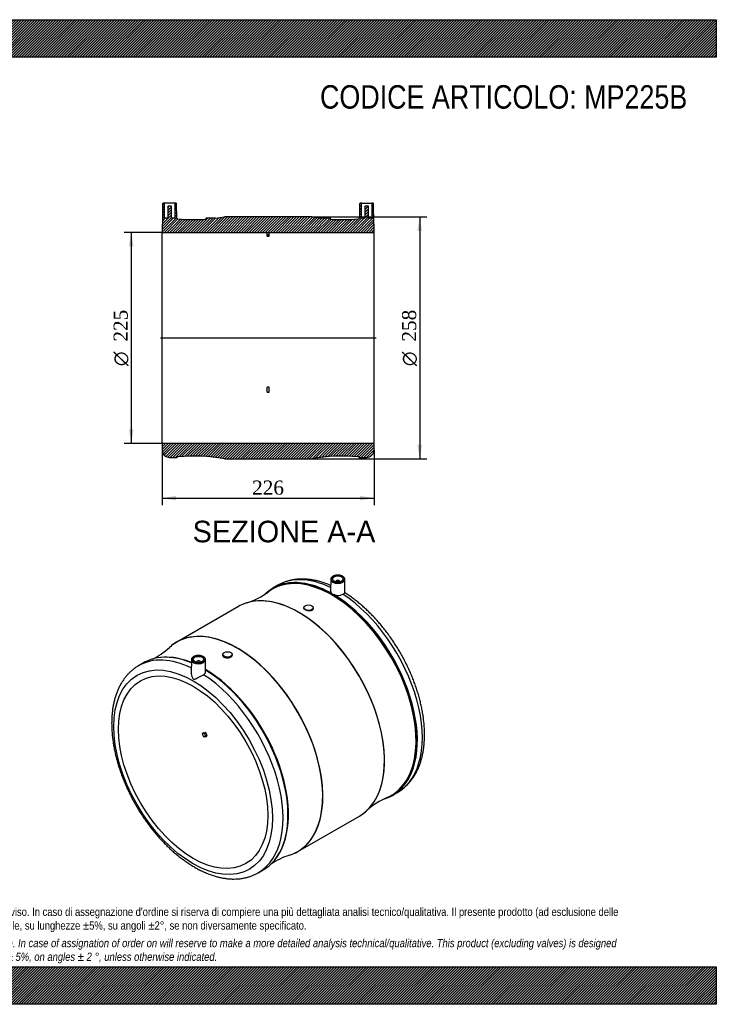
# Model space of a CAD drawing. Header units: millimetres. Extents: x 0 to 1485, y 0 to 1050.
import ezdxf
from ezdxf.enums import TextEntityAlignment as Align
from ezdxf.lldxf.tags import DXFTag

# ---------------------------------------------------------------- set-up
doc = ezdxf.new("R2010")
doc.units = ezdxf.units.MM
doc.header["$LTSCALE"] = 5
for name, color, linetype in [('Default', 7, 'Continuous'), ('DV4_Default', 7, 'Continuous'), ('MP225B', 7, 'Continuous')]:
    doc.layers.add(name, color=color, linetype=linetype)
doc.styles.add('SEACAD_Solid_Edge_ANSI', font='seans.ttf')
doc.styles.add('SEACAD_Solid_Edge_ANSI1_Symbols', font='semeca1.ttf')
doc.styles.add('SEACAD_Times_New_Roman', font='times.ttf')
tags = doc.linetypes.add('CENTER2', pattern=[28.575000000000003, 19.05, -3.175, 3.175, -3.175]).pattern_tags.tags
tags[10:11] = [DXFTag(74, 4), DXFTag(75, 0), DXFTag(340, '0'), DXFTag(46, 0.0), DXFTag(50, 0.0), DXFTag(44, 0.0), DXFTag(45, 0.0)]
tags[8:9] = [DXFTag(74, 4), DXFTag(75, 0), DXFTag(340, '0'), DXFTag(46, 0.0), DXFTag(50, 0.0), DXFTag(44, 0.0), DXFTag(45, 0.0)]
tags[6:7] = [DXFTag(74, 4), DXFTag(75, 0), DXFTag(340, '0'), DXFTag(46, 0.0), DXFTag(50, 0.0), DXFTag(44, 0.0), DXFTag(45, 0.0)]
tags[4:5] = [DXFTag(74, 4), DXFTag(75, 0), DXFTag(340, '0'), DXFTag(46, 0.0), DXFTag(50, 0.0), DXFTag(44, 0.0), DXFTag(45, 0.0)]
doc.dimstyles.new('ANSImm', dxfattribs={"dimtxt": 15, "dimasz": 15, "dimexe": 7.5, "dimexo": 0, "dimgap": 3.75, "dimtad": 1, "dimdsep": 46, "dimtxsty": 'SEACAD_Times_New_Roman', "dimblk1": '_SE_FILLED', "dimblk2": '_SE_FILLED', "dimsah": 1, "dimcen": 7.5, "dimazin": 0, "dimtfac": 0.85, "dimtdec": 3, "dimtofl": 0, "dimtmove": 0, "dimatfit": 3, "dimfxl": 1, "dimarcsym": 0})
pattern_1 = [(45, (0, 0), (-1.414213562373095, 1.414213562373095), [])]

# ---------------------------------------------------------------- blocks, each defined once
blk = doc.blocks.new('SE1')
at = {"layer": 'MP225B', "color": 7, "linetype": 'Continuous'}
for p, q in [((1074.009264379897, 453.206291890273), (1073.872953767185, 440.4531446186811)), ((1089.173025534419, 438.6675071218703), (1089.01762933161, 453.206291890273)), ((1017.763446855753, 446.8352213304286), (1012.462876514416, 443.7749356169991)), ((1079.513446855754, 450.9714526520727), (1079.513446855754, 450.6262018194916)), ((1083.513446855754, 450.6262018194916), (1083.513446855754, 450.9714526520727)), ((975.5838219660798, 424.214854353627), (909.9506476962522, 386.3215235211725)), ((1045.400748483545, 422.9656199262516), (1045.400748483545, 422.3885681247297)), ((1055.400748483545, 421.8184751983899), (1055.400748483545, 422.9656199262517)), ((959.1337211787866, 373.1593284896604), (959.1337211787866, 372.0154399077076)), ((969.1337211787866, 372.5860456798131), (969.1337211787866, 373.1593284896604)), ((874.571593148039, 364.1633660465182), (869.2710228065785, 361.1030803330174)), ((925.5168403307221, 367.4741508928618), (925.3619135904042, 352.9792887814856)), ((931.0210228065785, 365.2393116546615), (931.0210228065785, 364.8940608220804)), ((935.0210228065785, 364.8940608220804), (935.0210228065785, 365.2393116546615)), ((940.6614913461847, 354.723300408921), (940.5252052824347, 367.4741508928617)), ((938.3862232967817, 289.6294181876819), (936.9720097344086, 288.8129216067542)), ((936.9720097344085, 288.8129216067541), (939.1153132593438, 289.0043537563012)), ((938.3862232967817, 289.6294181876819), (940.529526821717, 289.820850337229)), ((940.5295268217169, 285.3594300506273), (938.3862232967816, 285.1679979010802)), ((940.5295268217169, 289.8208503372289), (939.1153132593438, 289.0043537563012)), ((941.0124897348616, 289.392582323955), (939.5982761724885, 288.5760857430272)), ((939.5982761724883, 288.5760857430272), (940.6589363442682, 285.8423929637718)), ((940.6027501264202, 285.3820328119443), (942.0169636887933, 286.198529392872)), ((942.0731499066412, 286.6588895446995), (940.6589363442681, 285.8423929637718)), ((941.0124897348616, 289.392582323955), (942.0731499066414, 286.6588895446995)), ((1139.962876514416, 222.9384576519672), (1145.263446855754, 225.9987433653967)), ((1038.950647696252, 162.8869693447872), (1104.58382196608, 200.7803001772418)), ((996.7710228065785, 140.2666023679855), (1002.071593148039, 143.3268880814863))]:
    blk.add_line(p, q, dxfattribs=at)
for centre, radius, start, end in [((961.6664850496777, 501.1452570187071), 76.5020865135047, 287.4141999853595, 306.9026430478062), ((1079.701801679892, 443.4960483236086), 7.080893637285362, 230.2134061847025, 249.7865938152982), ((1081.682437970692, 447.7984471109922), 11.80852625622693, 247.9808499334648, 296.3132044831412), ((850.0425871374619, 437.1616974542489), 76.90530338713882, 295.8673951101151, 312.5585849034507), ((898.309175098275, 319.0862982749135), 51.14204896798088, 84.70425733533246, 100.2771393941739), ((1163.903191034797, 150.7685999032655), 75.8889833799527, 113.0106070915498, 132.6504453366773), ((1052.753613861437, 86.12860682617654), 76.29667887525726, 107.3757936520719, 123.8931854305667), ((972.532021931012, 188.0005070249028), 53.97954733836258, 320.3390690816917, 337.1112718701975)]:
    blk.add_arc(centre, radius, start, end, dxfattribs=at)
for centre, major_axis, ratio, start_param, end_param in [((1075.712988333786, 333.0680860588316), (63.60363244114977, -110.1647229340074), 0.5773502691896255, 2.529233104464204e-16, 3.256130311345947), ((1081.513446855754, 336.4169823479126), (63.75000000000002, -110.418238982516), 0.5773502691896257, 2.440557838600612, 3.141592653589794), ((1075.281390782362, 332.8189030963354), (63.4596021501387, -109.9152551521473), 0.5773502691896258, 0.1339274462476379, 3.008571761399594), ((1076.212876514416, 333.3566966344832), (63.75, -110.4182389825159), 0.5773502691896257, 2.367756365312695, 2.939550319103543), ((1081.513446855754, 453.1795560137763), (7.504325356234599, -2.526441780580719e-14), 0.5773502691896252, 3.135421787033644, 3.170493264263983), ((1081.513446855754, 453.1795560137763), (7.504325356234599, -2.526441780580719e-14), 0.5773502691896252, 3.170493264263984, 6.283185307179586), ((1081.513446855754, 450.9714526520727), (-1.999999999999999, -1.908446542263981e-14), 0.5773502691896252, 2.817181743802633, 6.283185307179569), ((1081.513446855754, 453.1795560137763), (7.504325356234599, -2.526441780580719e-14), 0.5773502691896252, 0, 0.006170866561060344), ((1076.212876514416, 333.3566966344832), (63.75, -110.4182389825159), 0.5773502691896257, 2.939550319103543, 3.275349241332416), ((1075.281390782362, 332.8189030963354), (63.4596021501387, -109.9152551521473), 0.5773502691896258, 3.008571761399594, 3.210294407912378), ((1081.513446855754, 450.9714526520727), (-1.999999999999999, -1.908446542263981e-14), 0.5773502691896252, 0, 0.3244109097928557), ((1040.210370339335, 312.5706400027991), (-64.49192759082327, 111.7032952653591), 0.5773502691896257, 5.926983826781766, 6.220327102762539), ((1040.08382196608, 312.4975772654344), (64.49999999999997, -111.7172770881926), 0.5773502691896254, 0.2013324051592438, 2.935648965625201), ((1076.212876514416, 333.3566966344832), (63.75, -110.4182389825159), 0.5773502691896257, 0.2064486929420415, 2.344632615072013), ((1081.513446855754, 336.4169823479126), (63.75000000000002, -110.418238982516), 0.5773502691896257, 0, 2.296224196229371), ((1040.08382196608, 312.4975772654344), (64.49999999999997, -111.7172770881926), 0.5773502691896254, 2.935648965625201, 3.141592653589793), ((1040.210370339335, 312.5706400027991), (-64.49192759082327, 111.7032952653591), 0.5773502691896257, 3.518403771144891, 5.926983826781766), ((974.3240993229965, 274.5311836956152), (64.49192759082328, -111.703295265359), 0.5773502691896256, 0.05262311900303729, 3.079595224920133), ((974.4506476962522, 274.6042464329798), (-64.49999999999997, 111.7172770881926), 0.5773502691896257, 6.080557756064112, 6.283185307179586), ((974.4506476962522, 274.6042464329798), (-64.49999999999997, 111.7172770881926), 0.5773502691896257, 3.343543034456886, 6.080557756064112), ((974.3240993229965, 274.5311836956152), (64.49192759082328, -111.703295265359), 0.5773502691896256, 3.079595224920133, 3.270573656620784), ((974.4506476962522, 274.6042464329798), (-64.49999999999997, 111.7172770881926), 0.5773502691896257, 1.967538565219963e-15, 0.06482197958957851), ((933.0210228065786, 250.6848413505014), (63.75000000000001, -110.418238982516), 0.5773502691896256, 2.440557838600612, 3.141592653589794), ((938.321593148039, 253.7451270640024), (63.74999999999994, -110.4182389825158), 0.5773502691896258, 2.935582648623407, 3.141592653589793), ((938.321593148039, 253.7451270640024), (63.74999999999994, -110.4182389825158), 0.5773502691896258, 2.499097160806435, 2.935582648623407), ((938.8214813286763, 254.0337376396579), (-63.60363244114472, 110.1647229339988), 0.5773502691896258, 5.646608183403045, 5.906364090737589), ((939.2530788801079, 254.2829206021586), (-63.4596021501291, 109.9152551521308), 0.5773502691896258, 5.65179127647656, 5.905846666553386), ((933.0210228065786, 250.6848413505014), (63.75000000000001, -110.418238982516), 0.5773502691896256, 3.141592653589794, 3.144592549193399), ((933.0210228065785, 367.4474150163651), (7.504325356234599, 2.602085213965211e-15), 0.5773502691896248, 3.135421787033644, 3.170493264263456), ((933.0210228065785, 367.4474150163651), (7.504325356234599, 2.602085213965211e-15), 0.5773502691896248, 3.170493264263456, 6.283185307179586), ((933.0210228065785, 365.2393116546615), (2.000000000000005, -4.228388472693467e-15), 0.5773502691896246, 0, 3.466003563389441), ((933.0210228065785, 365.2393116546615), (2.000000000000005, -4.228388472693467e-15), 0.5773502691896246, 5.958774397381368, 6.283185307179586), ((933.0210228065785, 367.4474150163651), (7.504325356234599, 2.602085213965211e-15), 0.5773502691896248, 0, 0.006170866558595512), ((939.2530788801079, 254.2829206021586), (-63.4596021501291, 109.9152551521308), 0.5773502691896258, 3.533938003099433, 5.482376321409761), ((933.0210228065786, 250.6848413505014), (63.75000000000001, -110.418238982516), 0.5773502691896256, 0, 2.29622419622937), ((938.8214813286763, 254.0337376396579), (-63.60363244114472, 110.1647229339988), 0.5773502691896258, 3.545981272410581, 5.477579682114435), ((938.321593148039, 253.7451270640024), (63.74999999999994, -110.4182389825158), 0.5773502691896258, 0.20928610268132, 2.330445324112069), ((1006.560128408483, 293.1426635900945), (-56.2500002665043, 97.42785813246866), 0.577350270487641, 1.291218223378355, 1.326775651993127), ((939.2920899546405, 288.548738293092), (-0.2500000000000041, 0.4330127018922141), 0.5773502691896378, 4.450589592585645, 6.021385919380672), ((940.7063035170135, 289.3652348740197), (-0.2500000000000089, 0.4330127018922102), 0.5773502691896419, 4.450589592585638, 6.021385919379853), ((940.3527501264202, 285.8150455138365), (-0.2499999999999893, 0.4330127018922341), 0.5773502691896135, 2.879793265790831, 4.450589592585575), ((941.7669636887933, 286.6315420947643), (-0.2500000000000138, 0.4330127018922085), 0.5773502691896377, 3.141592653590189, 4.450589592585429), ((1076.212876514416, 333.3566966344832), (63.75, -110.4182389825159), 0.5773502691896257, -0.1292175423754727, 0.206448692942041), ((1040.210370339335, 312.5706400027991), (-64.49192759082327, 111.7032952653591), 0.5773502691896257, 3.204456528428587, 3.518403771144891), ((1075.712988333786, 333.0680860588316), (63.60363244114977, -110.1647229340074), 0.5773502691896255, 6.182848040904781, 6.283185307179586), ((1075.281390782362, 332.8189030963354), (63.4596021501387, -109.9152551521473), 0.5773502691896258, 6.214461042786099, 6.283185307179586), ((1075.281390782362, 332.8189030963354), (63.4596021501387, -109.9152551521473), 0.5773502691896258, 1.947890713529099e-15, 0.1339274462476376), ((1081.513446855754, 336.4169823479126), (63.75000000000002, -110.418238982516), 0.5773502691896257, 6.281657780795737, 6.283185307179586), ((1040.08382196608, 312.4975772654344), (64.49999999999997, -111.7172770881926), 0.5773502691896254, 6.558461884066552e-16, 0.2013324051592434), ((974.4506476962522, 274.6042464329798), (-64.49999999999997, 111.7172770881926), 0.5773502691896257, 3.076776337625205, 3.343543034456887), ((974.3240993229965, 274.5311836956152), (64.49192759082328, -111.703295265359), 0.5773502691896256, 6.154190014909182, 6.283185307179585), ((974.3240993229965, 274.5311836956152), (64.49192759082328, -111.703295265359), 0.5773502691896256, 0, 0.05262311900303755), ((938.321593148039, 253.7451270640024), (63.74999999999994, -110.4182389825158), 0.5773502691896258, 0, 0.2092861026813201), ((933.0210228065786, 250.6848413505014), (63.75000000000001, -110.418238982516), 0.5773502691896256, 6.281657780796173, 6.283185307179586)]:
    blk.add_ellipse(centre, major_axis=major_axis, ratio=ratio, start_param=start_param, end_param=end_param, dxfattribs=at)
for centre, major_axis, ratio in [((1081.513446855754, 453.5842417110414), (-7.004344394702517, 6.938893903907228e-15), 0.5773502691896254), ((1081.513446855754, 453.5842417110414), (-5.500000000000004, 2.418021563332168e-14), 0.5773502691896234), ((1050.400748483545, 422.9656199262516), (-4.999999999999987, 2.818925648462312e-15), 0.5773502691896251), ((927.364168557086, 247.4188550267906), (59.75000000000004, -103.4900357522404), 0.577350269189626), ((933.0210228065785, 367.8521007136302), (-7.004344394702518, -8.729081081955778e-15), 0.5773502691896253), ((933.0210228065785, 367.8521007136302), (5.500000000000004, 1.517883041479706e-15), 0.5773502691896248), ((964.1337211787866, 373.1593284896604), (4.999999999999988, -2.602085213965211e-15), 0.5773502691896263), ((927.364168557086, 247.4188550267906), (56.25000000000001, -97.42785792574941), 0.5773502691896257)]:
    blk.add_ellipse(centre, major_axis=major_axis, ratio=ratio, dxfattribs=at)
for points, knots in [([(1073.939580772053, 446.7436477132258), (1072.891887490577, 447.1933094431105), (1070.472845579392, 448.1854692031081), (1066.656183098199, 449.5661663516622), (1062.527071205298, 450.8337407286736), (1058.427326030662, 451.862844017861), (1054.370027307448, 452.6492976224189), (1050.364664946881, 453.1908762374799), (1046.421926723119, 453.4861254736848), (1042.552192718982, 453.5348238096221), (1038.765510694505, 453.3379172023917), (1035.071699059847, 452.8974992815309), (1031.478487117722, 452.2165986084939), (1027.997548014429, 451.2991433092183), (1024.621628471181, 450.1489720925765), (1021.409129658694, 448.7722050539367), (1018.98605402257, 447.5712268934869), (1017.825032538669, 446.8541247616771), (1017.56052863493, 446.6902458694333)], [0.1131133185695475, 0.1131133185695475, 0.1131133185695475, 0.1131133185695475, 0.1587919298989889, 0.2194617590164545, 0.2800504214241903, 0.340514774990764, 0.400805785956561, 0.4608707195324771, 0.5206566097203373, 0.5801148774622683, 0.6392066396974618, 0.6979079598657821, 0.7562141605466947, 0.8141424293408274, 0.8717322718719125, 0.9290437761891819, 0.9861540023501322, 1, 1, 1, 1]), ([(1089.011652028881, 453.2267671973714), (1088.987088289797, 453.5243127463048), (1088.93454984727, 454.0390054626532), (1088.545512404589, 454.8514925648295), (1087.94228777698, 455.5913224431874), (1087.116529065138, 456.2575850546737), (1086.096226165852, 456.8215472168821), (1084.915737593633, 457.2634610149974), (1083.619826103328, 457.5671701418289), (1082.254011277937, 457.7236702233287), (1080.863927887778, 457.7286601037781), (1079.495455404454, 457.5820775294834), (1078.193409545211, 457.287823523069), (1077.00054807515, 456.8534530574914), (1075.955572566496, 456.2888584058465), (1075.09833504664, 455.6083301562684), (1074.455362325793, 454.825734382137), (1074.093757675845, 453.9859524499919), (1073.962180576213, 453.3478266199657), (1074.016941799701, 453.0564168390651), (1074.021158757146, 453.0341561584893)], [0, 0, 0, 0, 0.0534867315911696, 0.1093595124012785, 0.1662373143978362, 0.2245782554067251, 0.2838396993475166, 0.3433431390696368, 0.4027590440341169, 0.4620706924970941, 0.5213337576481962, 0.5806258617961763, 0.640005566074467, 0.6995599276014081, 0.7593656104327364, 0.8194336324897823, 0.8794425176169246, 0.9385572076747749, 0.9959566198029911, 1, 1, 1, 1]), ([(1073.872934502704, 440.4561288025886), (1073.871536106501, 440.3402096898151), (1073.878804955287, 440.2245682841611), (1073.911057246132, 439.9888132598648), (1073.93683434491, 439.8687210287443), (1074.007317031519, 439.628907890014), (1074.052304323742, 439.5086088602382), (1074.32275818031, 438.9153895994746), (1074.676893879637, 438.4710861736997), (1075.170525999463, 438.054854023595)], [0.5650508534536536, 0.5650508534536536, 0.5650508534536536, 0.5650508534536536, 0.6250000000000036, 0.6250000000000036, 0.6875000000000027, 0.6875000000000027, 0.7500000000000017, 0.7500000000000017, 1, 1, 1, 1]), ([(1086.916895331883, 437.2134696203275), (1087.72339784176, 437.6791040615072), (1088.322078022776, 438.0447916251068), (1089.028490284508, 438.5200906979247), (1089.176080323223, 438.6489819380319), (1089.172589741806, 438.7050606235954)], [0, 0, 0, 0, 0.1250000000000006, 0.1250000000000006, 0.2403277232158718, 0.2403277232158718, 0.2403277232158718, 0.2403277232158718]), ([(1145.149406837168, 225.9433851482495), (1145.234851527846, 225.9886700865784), (1146.282308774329, 226.5443596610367), (1148.372623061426, 227.9225640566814), (1151.173553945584, 229.9683892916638), (1153.854476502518, 232.267198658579), (1156.382666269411, 234.7604459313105), (1158.761767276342, 237.4594508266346), (1160.985425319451, 240.3567390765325), (1163.049647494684, 243.4494981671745), (1164.949532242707, 246.7329186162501), (1166.680305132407, 250.2017014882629), (1168.237260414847, 253.8494578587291), (1169.616029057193, 257.6688041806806), (1170.812747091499, 261.6513994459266), (1171.824202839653, 265.788105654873), (1172.647918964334, 270.0691814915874), (1173.282175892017, 274.4844866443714), (1173.72598479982, 279.0236624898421), (1173.979027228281, 283.676272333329), (1174.041577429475, 288.4318213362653), (1173.914439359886, 293.2798225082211), (1173.598880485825, 298.20990982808), (1173.096551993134, 303.2119154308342), (1172.409425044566, 308.2758350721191), (1171.539764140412, 313.3917062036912), (1170.490107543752, 318.5495898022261), (1169.263254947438, 323.7395562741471), (1167.862260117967, 328.9516764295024), (1166.290426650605, 334.1760176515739), (1164.551305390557, 339.4026448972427), (1162.648692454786, 344.6216259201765), (1160.586627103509, 349.8230400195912), (1158.369388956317, 354.9969896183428), (1156.001494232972, 360.1336140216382), (1153.487690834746, 365.2231047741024), (1150.832952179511, 370.255722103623), (1148.042469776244, 375.2218120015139), (1145.12165860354, 380.1118000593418), (1142.076147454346, 384.9162159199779), (1138.91175814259, 389.6257305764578), (1135.63447640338, 394.2311949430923), (1132.25043984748, 398.7236480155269), (1128.765935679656, 403.0943133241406), (1125.187389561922, 407.3346088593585), (1121.521343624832, 411.4361671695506), (1117.774475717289, 415.3908090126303), (1113.953467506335, 419.1906808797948), (1110.065442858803, 422.8277697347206), (1106.116284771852, 426.2957331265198), (1102.116892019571, 429.5830669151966), (1098.05978819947, 432.6986285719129), (1094.006535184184, 435.576253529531), (1090.933235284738, 437.6429497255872), (1089.406175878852, 438.5619714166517), (1089.144294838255, 438.7194000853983)], [0, 0, 0, 0, 0.001403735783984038, 0.01999393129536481, 0.03857960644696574, 0.05718721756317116, 0.07584632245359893, 0.09458292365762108, 0.1134179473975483, 0.1323661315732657, 0.1514354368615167, 0.1706270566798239, 0.1899360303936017, 0.2093523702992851, 0.2288625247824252, 0.2484509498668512, 0.2681015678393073, 0.2877989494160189, 0.3075291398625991, 0.3272801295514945, 0.3470420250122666, 0.366806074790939, 0.3865656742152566, 0.4063170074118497, 0.4260575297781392, 0.4457857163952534, 0.4655008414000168, 0.4852027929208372, 0.5048919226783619, 0.5245689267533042, 0.544234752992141, 0.5638905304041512, 0.5835375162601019, 0.6031770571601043, 0.6228105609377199, 0.6424394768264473, 0.6620652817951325, 0.681689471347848, 0.701313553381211, 0.720938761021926, 0.7405663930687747, 0.7601979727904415, 0.7798350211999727, 0.7994790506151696, 0.8191315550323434, 0.8387939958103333, 0.858467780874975, 0.8781542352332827, 0.8978545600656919, 0.917569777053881, 0.9373006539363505, 0.9570476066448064, 0.9768105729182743, 0.996588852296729, 1, 1, 1, 1]), ([(1050.431943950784, 419.5030341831), (1049.114326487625, 419.6107423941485), (1047.815925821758, 419.9952496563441), (1045.955385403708, 421.0591741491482), (1045.408408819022, 421.7364425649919), (1045.400767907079, 422.3835845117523), (1045.400741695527, 422.3891023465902), (1045.400754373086, 422.3946177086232)], [0, 0, 0, 0, 0.125, 0.125, 0.25, 0.25, 0.2510754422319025, 0.2510754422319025, 0.2510754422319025, 0.2510754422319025]), ([(1055.400746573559, 421.8185873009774), (1055.400708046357, 421.0980371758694), (1054.86295248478, 420.4281646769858), (1053.035255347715, 419.5738684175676), (1051.749561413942, 419.3953259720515), (1050.431943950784, 419.5030341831)], [0.7507206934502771, 0.7507206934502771, 0.7507206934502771, 0.7507206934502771, 0.875, 0.875, 1, 1, 1, 1]), ([(940.5192279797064, 367.4946261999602), (940.494664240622, 367.7921717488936), (940.4421257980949, 368.3068644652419), (940.053088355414, 369.1193515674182), (939.4498637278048, 369.8591814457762), (938.6241050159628, 370.5254440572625), (937.6038021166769, 371.0894062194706), (936.4233135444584, 371.5313200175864), (935.1274020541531, 371.8350291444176), (933.7615872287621, 371.9915292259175), (932.3715038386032, 371.9965191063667), (931.0030313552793, 371.849936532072), (929.700985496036, 371.5556825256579), (928.508124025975, 371.1213120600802), (927.4631485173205, 370.5567174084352), (926.6059109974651, 369.8761891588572), (925.9629382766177, 369.0935933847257), (925.60133362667, 368.2538114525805), (925.4697565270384, 367.6156856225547), (925.5245177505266, 367.3242758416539), (925.5287347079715, 367.3020151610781)], [0, 0, 0, 0, 0.05348673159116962, 0.1093595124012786, 0.1662373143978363, 0.2245782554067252, 0.2838396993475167, 0.343343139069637, 0.4027590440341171, 0.4620706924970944, 0.5213337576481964, 0.5806258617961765, 0.6400055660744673, 0.6995599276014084, 0.7593656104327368, 0.8194336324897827, 0.8794425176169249, 0.9385572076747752, 0.9959566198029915, 1, 1, 1, 1]), ([(964.1477206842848, 369.1256097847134), (962.8236493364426, 369.0837991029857), (961.5262140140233, 369.3857784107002), (959.6749638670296, 370.4531014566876), (959.1327682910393, 371.2202763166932), (959.1337225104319, 372.0141471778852)], [0, 0, 0, 0, 0.125, 0.125, 0.25, 0.25, 0.25, 0.25]), ([(969.1337210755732, 372.586264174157), (969.1337409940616, 371.7148677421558), (968.5982697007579, 370.8365027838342), (966.7653282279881, 369.5584636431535), (965.471792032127, 369.1674204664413), (964.1477206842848, 369.1256097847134)], [0.7501758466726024, 0.7501758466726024, 0.7501758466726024, 0.7501758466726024, 0.875, 0.875, 1, 1, 1, 1]), ([(869.0681045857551, 360.958104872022), (868.2323942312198, 360.46636570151), (866.5964064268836, 359.494520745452), (863.9283939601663, 357.5700961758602), (861.236523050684, 355.3401232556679), (858.6718242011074, 352.8833467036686), (856.2619974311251, 350.2286052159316), (854.0048932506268, 347.372523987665), (851.9067293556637, 344.3207279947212), (849.9717590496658, 341.0770846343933), (848.2049236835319, 337.646910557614), (846.6109261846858, 334.0363219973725), (845.1942323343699, 330.2525053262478), (843.9588237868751, 326.3036072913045), (842.9080595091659, 322.198613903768), (842.0445754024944, 317.9471562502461), (841.3702501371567, 313.5593067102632), (840.8862224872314, 309.0453910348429), (840.592946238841, 304.415838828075), (840.490265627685, 299.681121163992), (840.5774844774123, 294.8517488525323), (840.8534269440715, 289.9381139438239), (841.3165147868, 284.9504433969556), (841.9648420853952, 279.898752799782), (842.7962042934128, 274.7930118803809), (843.8081196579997, 269.6431632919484), (844.9978428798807, 264.4591376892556), (846.3623733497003, 259.2508638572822), (847.8984599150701, 254.0282736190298), (849.6026037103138, 248.8013018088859), (851.471060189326, 243.5798818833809), (853.4998411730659, 238.3739378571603), (855.6847174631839, 233.1933732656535), (858.0212223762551, 228.0480578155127), (860.5046564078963, 222.9478123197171), (863.1300931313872, 217.9023924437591), (865.8923863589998, 212.9214717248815), (868.7861698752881, 208.0146389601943), (871.8058571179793, 203.1913920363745), (874.9456659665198, 198.4610912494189), (878.1996413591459, 193.832928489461), (881.5616791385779, 189.3159017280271), (885.0255222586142, 184.9188277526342), (888.584774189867, 180.6503293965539), (892.232912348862, 176.5188244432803), (895.9633011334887, 172.5325164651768), (899.76920404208, 168.6993878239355), (903.6437942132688, 165.0271950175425), (907.5801625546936, 161.523466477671), (911.571322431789, 158.1955027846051), (915.6102096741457, 155.0503790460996), (919.6896764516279, 152.0949488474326), (923.802477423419, 149.3358486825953), (927.9412465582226, 146.7795010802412), (932.0984632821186, 144.4321137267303), (936.2663343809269, 142.2997081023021), (940.4366868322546, 140.3881002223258), (944.6009797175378, 138.7027927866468), (948.7503173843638, 137.2488720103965), (952.8754551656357, 136.0309034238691), (956.9667150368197, 135.0528339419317), (961.0140247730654, 134.3178357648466), (965.0070260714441, 133.8281462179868), (968.9352253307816, 133.5849195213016), (972.7882921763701, 133.5881556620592), (976.5560541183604, 133.8366059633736), (980.2297210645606, 134.3281470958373), (983.79848422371, 135.0588651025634), (987.2629408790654, 136.0273193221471), (990.5858926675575, 137.2199486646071), (993.7921716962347, 138.6301913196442), (995.6204591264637, 139.6349305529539), (996.6569827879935, 140.2112441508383)], [0, 0, 0, 0, 0.01036849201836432, 0.02405727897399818, 0.03775742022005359, 0.05149107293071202, 0.06527804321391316, 0.07913461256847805, 0.09307264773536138, 0.107099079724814, 0.121215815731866, 0.1354201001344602, 0.1497052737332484, 0.164061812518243, 0.1784784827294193, 0.1929434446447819, 0.2074451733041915, 0.2219731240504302, 0.2365181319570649, 0.2510725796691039, 0.2656300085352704, 0.2801848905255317, 0.2947341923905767, 0.3092758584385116, 0.3238086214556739, 0.3383318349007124, 0.3528453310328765, 0.367349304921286, 0.3818442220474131, 0.3963307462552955, 0.4108096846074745, 0.4252819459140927, 0.4397485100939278, 0.4542104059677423, 0.4686686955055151, 0.4831244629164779, 0.4975788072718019, 0.5120328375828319, 0.5264875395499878, 0.540943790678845, 0.5554027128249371, 0.5698654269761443, 0.5843330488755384, 0.5988066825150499, 0.6132874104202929, 0.6277762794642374, 0.6422742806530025, 0.6567823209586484, 0.6713011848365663, 0.6858314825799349, 0.700373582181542, 0.714927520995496, 0.7294928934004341, 0.7440687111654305, 0.758653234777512, 0.7732437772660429, 0.7878357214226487, 0.8024225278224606, 0.8169968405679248, 0.8315495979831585, 0.8460701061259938, 0.8605463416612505, 0.8749655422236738, 0.8893151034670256, 0.9035837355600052, 0.9177627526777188, 0.9318473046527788, 0.9458373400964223, 0.9597381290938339, 0.9735602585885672, 0.9873191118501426, 1, 1, 1, 1]), ([(925.362067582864, 352.9903381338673), (925.3612251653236, 352.8763364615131), (925.3625326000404, 352.7619124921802), (925.3968652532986, 351.6001409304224), (925.5936658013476, 350.538023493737), (926.1138079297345, 349.0038219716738), (926.3269629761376, 348.4953935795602), (926.863007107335, 347.5648759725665), (927.2030891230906, 347.1290048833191), (928.0021116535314, 346.6826057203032), (928.4323536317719, 346.684700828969), (929.253455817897, 346.8379669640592), (929.6596525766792, 346.9830057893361), (930.9221062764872, 347.4908115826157), (931.8069701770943, 347.9283887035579), (933.6814499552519, 348.8814106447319), (934.6765012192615, 349.4075705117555), (936.6604502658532, 350.4826336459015), (937.6219527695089, 351.0179943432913), (938.4244712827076, 351.4813286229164)], [0.2363062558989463, 0.2363062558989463, 0.2363062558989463, 0.2363062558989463, 0.2500000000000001, 0.2500000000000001, 0.3750000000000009, 0.3750000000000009, 0.4375000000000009, 0.4375000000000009, 0.5000000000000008, 0.5000000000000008, 0.5625000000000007, 0.5625000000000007, 0.6250000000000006, 0.6250000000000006, 0.7500000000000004, 0.7500000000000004, 0.8750000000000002, 0.8750000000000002, 1, 1, 1, 1]), ([(938.4244712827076, 351.4813286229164), (938.7375714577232, 351.6620970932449), (939.0190397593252, 351.8576890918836), (939.521382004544, 352.2771096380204), (939.7427099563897, 352.501515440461), (940.1200260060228, 352.9770377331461), (940.2715716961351, 353.2222857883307), (940.503312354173, 353.7264785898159), (940.5836869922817, 353.9866153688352), (940.6513802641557, 354.4076992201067), (940.6630862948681, 354.5640787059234), (940.6615748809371, 354.7199987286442)], [0, 0, 0, 0, 0.1250000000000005, 0.1250000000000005, 0.2500000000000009, 0.2500000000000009, 0.3750000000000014, 0.3750000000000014, 0.5000000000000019, 0.5000000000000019, 0.5741259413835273, 0.5741259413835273, 0.5741259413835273, 0.5741259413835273])]:
    blk.add_open_spline(points, degree=3, knots=knots, dxfattribs=at)
blk = doc.blocks.new('SE6')
at = {"layer": 'MP225B', "linetype": 'Continuous'}
h = blk.add_hatch(dxfattribs=at)
h.set_pattern_fill('LINE', scale=0.6299212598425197, angle=45, style=0)
h.set_pattern_definition(pattern_1)
edge = h.paths.add_edge_path()
edge.add_arc((928.4646491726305, 1016.773719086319), 180, 277.2778436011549, 280.3095628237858, ccw=False)
edge.add_line((951.2672348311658, 838.2238882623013), (951.2672348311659, 838.6959312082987))
edge.add_line((951.2672348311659, 838.6959312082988), (941.2672348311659, 838.6959312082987))
edge.add_line((941.2672348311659, 838.6959312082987), (941.267234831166, 837.229591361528))
edge.add_arc((928.4646491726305, 1016.773719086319), 180, 264.4578765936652, 274.07863338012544, ccw=False)
edge.add_arc((911.1772705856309, 838.6104609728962), 1, 225.0128121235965, 264.45787659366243, ccw=False)
edge.add_arc((909.7633732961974, 837.1959312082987), 1, 45.01281212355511, 81.74483449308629)
edge.add_line((909.9069551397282, 838.1855696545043), (909.7715601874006, 853.7002944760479))
edge.add_arc((909.2715792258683, 853.6959312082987), 0.5, 0.4999999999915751, 90)
edge.add_line((909.2715792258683, 854.1959312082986), (907.7672348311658, 854.1959312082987))
edge.add_line((907.7672348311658, 854.1959312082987), (907.7672348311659, 838.1959312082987))
edge.add_line((907.7672348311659, 838.1959312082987), (904.2672348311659, 838.1959312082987))
edge.add_line((904.2672348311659, 838.1959312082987), (904.2672348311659, 850.9959312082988))
edge.add_line((904.2672348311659, 850.9959312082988), (900.2672348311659, 850.9959312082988))
edge.add_line((900.2672348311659, 850.9959312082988), (900.2672348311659, 838.1959312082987))
edge.add_line((900.2672348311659, 838.1959312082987), (896.7672348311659, 838.1959312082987))
edge.add_line((896.7672348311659, 838.1959312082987), (896.7672348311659, 854.1959312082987))
edge.add_line((896.7672348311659, 854.1959312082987), (895.2628904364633, 854.1959312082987))
edge.add_arc((895.2628904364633, 853.6959312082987), 0.5, 90, 179.5000000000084)
edge.add_line((894.7629094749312, 853.7002944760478), (894.5770302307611, 832.4006428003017))
edge.add_arc((902.2672348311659, 830.1959312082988), 8, 164.0028852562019, 180)
edge.add_line((894.2672348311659, 830.1959312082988), (894.2672348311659, 823.1959312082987))
edge.add_line((894.2672348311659, 823.1959312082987), (1006.267234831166, 823.1959312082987))
edge.add_line((1006.267234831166, 823.1959312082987), (1006.267234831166, 819.178152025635))
edge.add_line((1006.267234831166, 819.178152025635), (1008.267234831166, 819.178152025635))
edge.add_line((1008.267234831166, 819.178152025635), (1008.267234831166, 823.1959312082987))
edge.add_line((1008.267234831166, 823.1959312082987), (1120.267234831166, 823.1959312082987))
edge.add_line((1120.267234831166, 823.1959312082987), (1120.267234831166, 830.1959312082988))
edge.add_arc((1112.267234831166, 830.1959312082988), 8, 0, 15.99711474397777)
edge.add_line((1119.957439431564, 832.4006428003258), (1119.771560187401, 853.7002944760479))
edge.add_arc((1119.271579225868, 853.6959312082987), 0.5, 0.4999999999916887, 90)
edge.add_line((1119.271579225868, 854.1959312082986), (1117.767234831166, 854.1959312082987))
edge.add_line((1117.767234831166, 854.1959312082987), (1117.767234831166, 838.1959312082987))
edge.add_line((1117.767234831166, 838.1959312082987), (1114.267234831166, 838.1959312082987))
edge.add_line((1114.267234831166, 838.1959312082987), (1114.267234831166, 850.9959312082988))
edge.add_line((1114.267234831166, 850.9959312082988), (1110.267234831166, 850.9959312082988))
edge.add_line((1110.267234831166, 850.9959312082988), (1110.267234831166, 838.1959312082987))
edge.add_line((1110.267234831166, 838.1959312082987), (1106.767234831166, 838.1959312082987))
edge.add_line((1106.767234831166, 838.1959312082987), (1106.767234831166, 854.1959312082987))
edge.add_line((1106.767234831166, 854.1959312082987), (1105.262890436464, 854.1959312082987))
edge.add_arc((1105.262890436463, 853.6959312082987), 0.5, 90, 179.5000000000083)
edge.add_line((1104.762909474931, 853.7002944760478), (1104.627514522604, 838.1855696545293))
edge.add_arc((1104.77109636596, 837.1959312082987), 1, 98.25516549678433, 134.9871878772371)
edge.add_arc((1103.357199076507, 838.6104609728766), 1, 275.5421234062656, 314.98718787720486, ccw=False)
edge.add_arc((1086.069820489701, 1016.773719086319), 180, 265.92136661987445, 275.5421234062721, ccw=False)
edge.add_line((1073.267234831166, 837.2295913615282), (1073.267234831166, 838.6959312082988))
edge.add_line((1073.267234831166, 838.6959312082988), (1063.267234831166, 838.6959312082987))
edge.add_line((1063.267234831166, 838.6959312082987), (1063.267234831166, 838.2238882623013))
edge.add_arc((1086.069820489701, 1016.773719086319), 180, 259.690437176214, 262.72215639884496, ccw=False)
edge.add_arc((1053.676897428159, 838.6959312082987), 1, 79.69043717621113, 90)
edge.add_line((1053.676897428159, 839.6959312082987), (960.8575722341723, 839.6959312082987))
edge.add_arc((960.8575722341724, 838.6959312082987), 1, 90, 100.3095628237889)
h = blk.add_hatch(dxfattribs=at)
h.set_pattern_fill('LINE', scale=0.6299212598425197, angle=45, style=0)
h.set_pattern_definition(pattern_1)
edge = h.paths.add_edge_path()
edge.add_arc((1103.357199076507, 582.7814014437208), 1, 45.01281212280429, 84.4578765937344, ccw=False)
edge.add_arc((1104.77109636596, 584.1959312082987), 1, 225.0128121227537, 270)
edge.add_line((1104.77109636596, 583.1959312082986), (1112.267234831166, 583.1959312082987))
edge.add_arc((1112.267234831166, 591.1959312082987), 8, 270, 360)
edge.add_line((1120.267234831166, 591.1959312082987), (1120.267234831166, 598.1959312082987))
edge.add_line((1120.267234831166, 598.1959312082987), (894.2672348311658, 598.1959312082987))
edge.add_line((894.2672348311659, 598.1959312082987), (894.2672348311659, 591.1959312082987))
edge.add_arc((902.2672348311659, 591.1959312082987), 8, 180, 270)
edge.add_line((902.2672348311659, 583.1959312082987), (909.7633732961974, 583.1959312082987))
edge.add_arc((909.7633732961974, 584.1959312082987), 1, 270, 314.9871878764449)
edge.add_arc((911.1772705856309, 582.781401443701), 1, 95.54212340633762, 134.9871878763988, ccw=False)
edge.add_arc((928.4646491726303, 404.6181433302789), 180, 79.69043717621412, 95.54212340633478, ccw=False)
edge.add_arc((960.8575722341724, 582.6959312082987), 1, 259.6904371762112, 270)
edge.add_line((960.8575722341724, 581.6959312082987), (1053.676897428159, 581.6959312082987))
edge.add_arc((1053.676897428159, 582.6959312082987), 1, 270, 280.3095628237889)
edge.add_arc((1086.069820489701, 404.6181433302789), 180, 84.4578765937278, 100.309562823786, ccw=False)
at = {"layer": 'DV4_Default', "color": 7, "linetype": 'CENTER2'}
blk.add_line((892.5172348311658, 710.6959312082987), (1122.466890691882, 710.6959312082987), dxfattribs=at)
at = {"layer": 'MP225B', "color": 7, "linetype": 'Continuous'}
for p, q in [((894.7629094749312, 853.7002944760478), (894.577030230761, 832.4006428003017)), ((896.7672348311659, 854.1959312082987), (895.2628904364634, 854.1959312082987)), ((907.7672348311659, 854.1959312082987), (896.7672348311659, 854.1959312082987)), ((896.7672348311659, 838.1959312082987), (896.7672348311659, 854.1959312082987)), ((904.2672348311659, 850.9959312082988), (900.2672348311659, 850.9959312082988)), ((900.2672348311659, 850.9959312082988), (900.2672348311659, 838.1959312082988)), ((904.2672348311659, 838.1959312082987), (904.2672348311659, 850.9959312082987)), ((909.2715792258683, 854.1959312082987), (907.7672348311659, 854.1959312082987)), ((907.7672348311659, 854.1959312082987), (907.7672348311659, 838.1959312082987)), ((909.9069551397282, 838.1855696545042), (909.7715601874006, 853.7002944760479)), ((1104.762909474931, 853.7002944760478), (1104.627514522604, 838.1855696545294)), ((1106.767234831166, 854.1959312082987), (1105.262890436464, 854.1959312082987)), ((1106.767234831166, 854.1959312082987), (1117.767234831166, 854.1959312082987)), ((1106.767234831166, 838.1959312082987), (1106.767234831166, 854.1959312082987)), ((1110.267234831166, 850.9959312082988), (1110.267234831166, 838.1959312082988)), ((1114.267234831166, 850.9959312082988), (1110.267234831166, 850.9959312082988)), ((1114.267234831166, 838.1959312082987), (1114.267234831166, 850.9959312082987)), ((1117.767234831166, 854.1959312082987), (1117.767234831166, 838.1959312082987)), ((1119.271579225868, 854.1959312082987), (1117.767234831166, 854.1959312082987)), ((1119.957439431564, 832.4006428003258), (1119.771560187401, 853.7002944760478)), ((894.2672348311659, 830.1959312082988), (894.2672348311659, 823.1959312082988)), ((900.2672348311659, 838.1959312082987), (896.7672348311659, 838.1959312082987)), ((907.7672348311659, 838.1959312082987), (904.2672348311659, 838.1959312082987)), ((941.267234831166, 838.6959312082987), (951.267234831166, 838.6959312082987)), ((941.267234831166, 837.2295913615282), (941.267234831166, 838.6959312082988)), ((951.2672348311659, 838.6959312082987), (951.2672348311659, 838.2238882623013)), ((1053.676897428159, 839.6959312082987), (960.8575722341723, 839.6959312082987)), ((1063.267234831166, 838.2238882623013), (1063.267234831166, 838.6959312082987)), ((1063.267234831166, 838.6959312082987), (1073.267234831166, 838.6959312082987)), ((1073.267234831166, 838.6959312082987), (1073.267234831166, 837.229591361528)), ((1110.267234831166, 838.1959312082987), (1106.767234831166, 838.1959312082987)), ((1117.767234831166, 838.1959312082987), (1114.267234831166, 838.1959312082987)), ((1120.267234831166, 823.1959312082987), (1120.267234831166, 830.1959312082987)), ((894.2672348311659, 598.1959312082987), (894.2672348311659, 823.1959312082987)), ((894.2672348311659, 823.1959312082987), (1006.267234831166, 823.1959312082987)), ((1006.267234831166, 819.178152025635), (1006.267234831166, 823.1959312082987)), ((1006.267234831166, 819.178152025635), (1008.267234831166, 819.178152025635)), ((1008.267234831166, 823.1959312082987), (1120.267234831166, 823.1959312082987)), ((1008.267234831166, 819.178152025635), (1008.267234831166, 823.1959312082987)), ((1120.267234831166, 598.1959312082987), (1120.267234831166, 823.1959312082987)), ((1006.267234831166, 657.7538589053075), (1006.267234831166, 658.0038589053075)), ((1008.267234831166, 658.0038589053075), (1006.267234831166, 658.0038589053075)), ((1006.267234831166, 655.1557826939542), (1006.267234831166, 657.7538589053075)), ((1006.267234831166, 654.4727699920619), (1006.267234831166, 655.1557826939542)), ((1006.267234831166, 652.7227699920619), (1006.267234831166, 654.4727699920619)), ((1006.267234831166, 652.7227699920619), (1008.267234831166, 652.7227699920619)), ((1008.267234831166, 657.7538589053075), (1008.267234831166, 658.0038589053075)), ((1008.267234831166, 655.1557826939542), (1008.267234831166, 657.7538589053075)), ((1008.267234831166, 654.4727699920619), (1008.267234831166, 655.1557826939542)), ((1008.267234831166, 652.7227699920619), (1008.267234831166, 654.4727699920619)), ((1120.267234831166, 598.1959312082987), (894.267234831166, 598.1959312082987)), ((894.2672348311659, 598.1959312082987), (894.2672348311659, 591.1959312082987)), ((1120.267234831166, 591.1959312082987), (1120.267234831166, 598.1959312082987)), ((902.2672348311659, 583.1959312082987), (909.7633732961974, 583.1959312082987)), ((960.8575722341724, 581.6959312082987), (1053.676897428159, 581.6959312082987)), ((1104.77109636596, 583.1959312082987), (1112.267234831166, 583.1959312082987))]:
    blk.add_line(p, q, dxfattribs=at)
for centre, radius, start, end in [((895.2628904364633, 853.6959312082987), 0.5000000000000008, 90, 179.5000000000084), ((909.2715792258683, 853.6959312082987), 0.5000000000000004, 0.499999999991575, 90), ((1105.262890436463, 853.6959312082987), 0.5000000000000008, 90, 179.5000000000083), ((1119.271579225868, 853.6959312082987), 0.5000000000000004, 0.4999999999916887, 90), ((902.2672348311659, 830.1959312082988), 8.000000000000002, 164.0028852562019, 180), ((909.7633732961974, 837.1959312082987), 0.9999999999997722, 45.0128121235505, 81.74483449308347), ((911.1772705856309, 838.6104609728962), 0.9999999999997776, 225.0128121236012, 264.4578765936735), ((928.4646491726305, 1016.773719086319), 180, 264.4578765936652, 274.0786333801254), ((928.4646491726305, 1016.773719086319), 180, 277.2778436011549, 280.3095628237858), ((960.8575722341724, 838.6959312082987), 0.9999999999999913, 90, 100.3095628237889), ((1053.676897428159, 838.6959312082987), 1.000000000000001, 79.69043717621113, 90), ((1086.069820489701, 1016.773719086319), 180, 259.690437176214, 262.7221563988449), ((1086.069820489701, 1016.773719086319), 180.0000000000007, 265.9213666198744, 275.5421234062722), ((1103.357199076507, 838.6104609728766), 0.9999999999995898, 275.5421234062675, 314.9871878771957), ((1104.77109636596, 837.1959312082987), 1.000000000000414, 98.25516549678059, 134.9871878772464), ((1112.267234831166, 830.1959312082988), 8.000000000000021, 0, 15.99711474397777), ((902.2672348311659, 591.1959312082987), 8.000000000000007, 180, 270), ((1112.267234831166, 591.1959312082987), 8.000000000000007, 270, 0), ((909.7633732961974, 584.1959312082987), 1.000000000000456, 270, 314.9871878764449), ((911.1772705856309, 582.781401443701), 0.9999999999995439, 95.54212340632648, 134.9871878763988), ((928.4646491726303, 404.6181433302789), 180.0000000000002, 79.69043717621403, 95.54212340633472), ((960.8575722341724, 582.6959312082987), 1.000000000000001, 259.6904371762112, 270), ((1053.676897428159, 582.6959312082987), 0.9999999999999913, 270, 280.3095628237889), ((1086.069820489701, 404.6181433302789), 180, 84.45787659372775, 100.3095628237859), ((1103.357199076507, 582.7814014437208), 0.9999999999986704, 45.01281212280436, 84.45787659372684), ((1104.77109636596, 584.1959312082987), 1.000000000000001, 225.0128121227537, 270)]:
    blk.add_arc(centre, radius, start, end, dxfattribs=at)
blk = doc.blocks.new('GDimGGroup')
at = {"layer": 'Default', "linetype": 'Continuous'}
for points in [[(1171.329681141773, 824.6959310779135), (1168.829681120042, 839.6959312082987), (1166.329681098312, 824.6959310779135)], [(1171.329681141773, 596.6959225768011), (1166.329681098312, 596.6959225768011), (1168.829681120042, 581.6959224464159)]]:
    blk.add_hatch(color=7, dxfattribs=at).paths.add_polyline_path(points)
at = {"layer": 'Default', "color": 7, "linetype": 'Continuous'}
for p, q in [((1053.676897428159, 839.6959312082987), (1176.329681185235, 839.6959312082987)), ((1168.829681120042, 839.6959312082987), (1168.829681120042, 581.6959224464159)), ((1053.676897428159, 581.6959312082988), (1176.329681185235, 581.6959312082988))]:
    blk.add_line(p, q, dxfattribs=at)
for s, style, p in [('258', 'SEACAD_Times_New_Roman', (1150.079681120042, 706.6869470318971)), ('O', 'SEACAD_Solid_Edge_ANSI1_Symbols', (1150.079681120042, 680.5816838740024))]:
    blk.add_text(s, height=15, rotation=90, dxfattribs=dict(at, style=style)).set_placement(p, align=Align.TOP_LEFT)
blk = doc.blocks.new('GDimGGroup1')
at = {"layer": 'Default', "linetype": 'Continuous'}
for points in [[(858.8613544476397, 808.1959310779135), (863.8613544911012, 808.1959310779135), (861.3613544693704, 823.1959312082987)], [(858.8613544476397, 613.1959223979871), (861.3613544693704, 598.195922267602), (863.8613544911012, 613.1959223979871)]]:
    blk.add_hatch(color=7, dxfattribs=at).paths.add_polyline_path(points)
at = {"layer": 'Default', "color": 7, "linetype": 'Continuous'}
for p, q in [((894.2672348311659, 823.1959312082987), (853.8613544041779, 823.1959312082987)), ((861.3613544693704, 823.1959312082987), (861.3613544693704, 598.195922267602)), ((894.2672348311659, 598.1959312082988), (853.8613544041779, 598.1959312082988))]:
    blk.add_line(p, q, dxfattribs=at)
for s, style, p in [('225', 'SEACAD_Times_New_Roman', (842.6113544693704, 706.6869469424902)), ('O', 'SEACAD_Solid_Edge_ANSI1_Symbols', (842.6113544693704, 680.5816837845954))]:
    blk.add_text(s, height=15, rotation=90, dxfattribs=dict(at, style=style)).set_placement(p, align=Align.TOP_LEFT)
blk = doc.blocks.new('DMBLK20')
at = {"layer": 'Default', "linetype": 'Continuous'}
for points in [[(909.267234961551, 537.2851695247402), (909.267234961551, 542.285169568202), (894.2672348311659, 539.7851695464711)], [(1105.267241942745, 537.2851695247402), (1120.26724207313, 539.7851695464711), (1105.267241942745, 542.285169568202)]]:
    blk.add_hatch(color=7, dxfattribs=at).paths.add_polyline_path(points)
at = {"layer": 'Default', "color": 7, "linetype": 'Continuous'}
for p, q in [((894.2672348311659, 591.1959312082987), (894.2672348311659, 532.2851694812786)), ((1120.267234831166, 591.1959312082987), (1120.267234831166, 532.2851694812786)), ((894.2672348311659, 539.7851695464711), (1120.26724207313, 539.7851695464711))]:
    blk.add_line(p, q, dxfattribs=at)
at = {"layer": 'Default', "color": 7, "linetype": 'Continuous', "style": 'SEACAD_Times_New_Roman'}
blk.add_text('226', height=15, dxfattribs=at).set_placement((990.2056270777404, 558.5351695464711), align=Align.TOP_LEFT)
blk = doc.blocks.new('_SE_FILLED')
at = {"color": 0}
blk.add_line((0, 0), (-1, 0), dxfattribs=at)
blk.add_solid([(0, 0), (-1, -0.1665), (-1, 0.1665), (0, 0)], dxfattribs=at)

msp = doc.modelspace()

# ---------------------------------------------------------------- hatches: boundary and pattern name
at = {"layer": 'Default', "linetype": 'Continuous'}
h = msp.add_hatch(dxfattribs=at)
h.set_pattern_fill('LINE', scale=0.6299212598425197, angle=45, style=0)
h.set_pattern_definition(pattern_1)
h.paths.add_polyline_path([(1485, 1010.000016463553), (1485, 1050.000016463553), (1.275157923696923e-05, 1050.000016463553), (1.275157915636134e-05, 1010.000016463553)])
for points in [[(1485, 1010.000016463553), (1485, 1050.000016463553), (1.275157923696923e-05, 1050.000016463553), (1.275157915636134e-05, 1010.000016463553)], [(1484.999979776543, -1.432619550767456e-05), (1484.999979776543, 39.99999999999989), (-2.022345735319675e-05, 39.99999999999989), (-2.022345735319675e-05, -1.432619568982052e-05)]]:
    msp.add_hatch(color=7, dxfattribs=at).paths.add_polyline_path(points)
h = msp.add_hatch(dxfattribs=at)
h.set_pattern_fill('LINE', scale=0.6299212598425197, angle=45, style=0)
h.set_pattern_definition(pattern_1)
h.paths.add_polyline_path([(1484.999979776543, -1.432619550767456e-05), (1484.999979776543, 39.99999999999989), (-2.022345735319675e-05, 39.99999999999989), (-2.022345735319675e-05, -1.432619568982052e-05)])

# ---------------------------------------------------------------- linework, layer by layer
at = {"layer": 'Default', "color": 7, "linetype": 'Continuous'}
for p, q in [((1.275157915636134e-05, 1050.000016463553), (1485, 1050.000016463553)), ((1485, 1050.000016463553), (1485, 1010.000016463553)), ((1485, 1010.000016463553), (1.275157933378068e-05, 1010.000016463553)), ((-2.022345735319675e-05, 39.99999999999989), (1484.999979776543, 39.99999999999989)), ((1484.999979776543, 39.99999999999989), (1484.999979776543, -1.432619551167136e-05)), ((1484.999979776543, -1.432619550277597e-05), (-2.022345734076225e-05, -1.43261956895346e-05))]:
    msp.add_line(p, q, dxfattribs=at)

# ---------------------------------------------------------------- block references
at = {"layer": 'Default'}
for name in ['SE6', 'GDimGGroup', 'GDimGGroup1', 'SE1']:
    msp.add_blockref(name, (0, 0), dxfattribs=at)

# ---------------------------------------------------------------- texts
at = {"layer": 'Default', "color": 7, "linetype": 'Continuous', "style": 'SEACAD_Solid_Edge_ANSI'}
msp.add_text('SEZIONE A-A', height=23, dxfattribs=at).set_placement((926.806484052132, 515.6732365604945), align=Align.TOP_LEFT)
at = {"layer": 'Default', "attachment_point": 1}
for s, insert, char_height, width in [('{\\fArial Narrow|b0||i0||c0|p34;\\C7;\\H25.;\\W1.;CODICE ARTICOLO: MP225B}', (1062.601187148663, 980.1675875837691), 25, 396.4979846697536), ("{\\fArial Narrow|b0||i0||c0|p34;\\C7;\\H8.75;\\W1.;PLASTITALIA si riserva il diritto di revisionare la presente specifica, mantenendo la conformità alle prescrizioni del prodotto, senza alcun preavviso. In caso di assegnazione d'ordine si riserva di compiere una più dettagliata analisi tecnico/qualitativa. Il presente prodotto (ad esclusione delle \\P}{\\fArial Narrow|b0||i0||c0|p34;\\C7;\\H8.75;\\W1.;valvole) è progettato per applicazioni non previste dalla direttiva 2014/68/EU. Tolleranza su diametri e spessori come da normative se applicabile, su lunghezze ±5%, su angoli ±2°, se non diversamente specificato.\\P}{\\fArial Narrow|b0||i0||c0|p34;\\C7;\\H2.5;\\W1.;   \\P}{\\fArial Narrow|b0||i1||c0|p34;\\C7;\\H8.75;\\W1.;PLASTITALIA on reserves the right to revise this specification, maintaining the conformity to the requirements of the product, without any notice. In case of assignation of order on will reserve to make a more detailed analysis technical/qualitative. This product (excluding valves) is designed \\P}{\\fArial Narrow|b0||i1||c0|p34;\\C7;\\H8.75;\\W1.;for applications not covered by Directive 2014/68 / EU. The tolerance on diameters and thicknesses as the standards if applicable, on lengths ± 5%, on angles ± 2 °, unless otherwise indicated.\\P}", (99.99997977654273, 103.0118261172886), 8.75, 1285)]:
    msp.add_mtext(s, dxfattribs=dict(at, insert=insert, char_height=char_height, width=width))

# ---------------------------------------------------------------- dimensions: what is measured, and where the dimension line sits
at = {"layer": 'Default', "color": 7, "linetype": 'Continuous'}
dim = msp.add_linear_dim(base=(894.2672348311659, 539.7851695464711), p1=(894.2672348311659, 591.1959312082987), p2=(1120.267234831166, 591.1959312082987), angle=0, text='\\A1;<>', dimstyle='ANSImm', dxfattribs=at)
dim.commit()
dim.dimension.update_dxf_attribs({"geometry": 'DMBLK20', "text_midpoint": (1007.267238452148, 539.7851695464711), "dimtype": 161})

doc.saveas('drawing.dxf')
